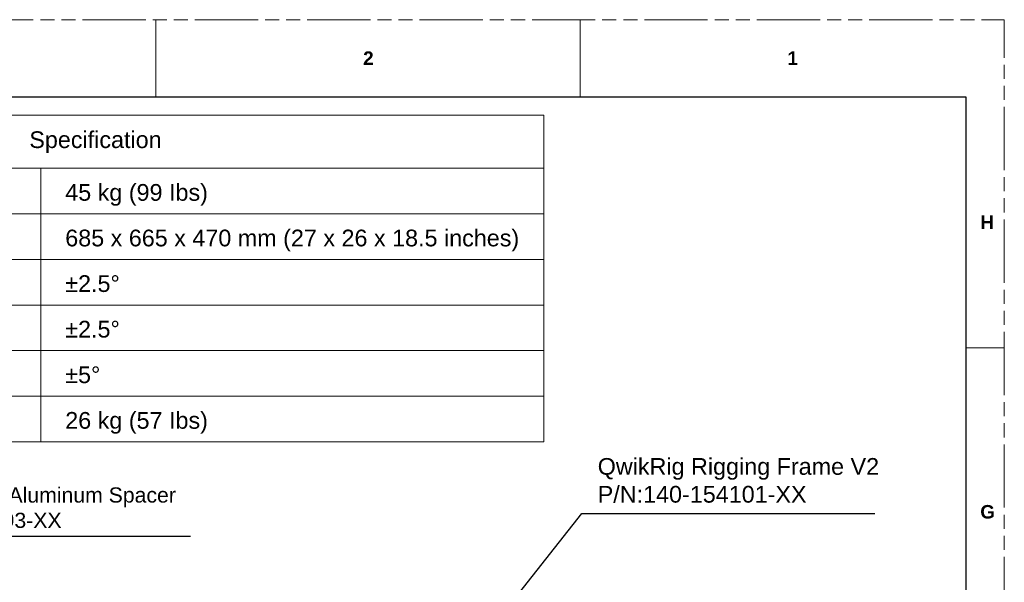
# Model space of a CAD drawing. Header units: millimetres. Extents: x 3925 to 5043, y -86 to 778.
# Tile 158 of 158: x 4718 to 5043, y 592 to 778. Entities that reach past the tile are written whole.
import ezdxf

# ---------------------------------------------------------------- set-up
doc = ezdxf.new("R2010")
doc.units = ezdxf.units.MM
doc.header["$LTSCALE"] = 46.255
doc.linetypes.add('PHANTOM', pattern=[0.8, 0.45, -0.05, 0.1, -0.05, 0.1, -0.05])
doc.layers.get('0').update_dxf_attribs({"linetype": 'CONTINUOUS'})
doc.layers.add('dim', color=2, linetype='CONTINUOUS', lineweight=0)
doc.styles.add('SLDTEXTSTYLE0', font='arialbd.ttf', dxfattribs={"height": 5.5})
doc.styles.add('SLDTEXTSTYLE2', font='arial.ttf')
doc.styles.get("Standard").update_dxf_attribs({"font": 'txt', "width": 0.7})
doc.dimstyles.new('SLDDIMSTYLE1', dxfattribs={"dimtxt": 5.650301, "dimasz": 4.572, "dimexe": 0, "dimexo": 0.0625, "dimgap": 1.412575, "dimtad": 0, "dimtih": 1, "dimtoh": 1, "dimlfac": 3.5, "dimrnd": 1e-09, "dimzin": 4, "dimdsep": 46, "dimtxsty": 'SLDTEXTSTYLE0', "dimsah": 1, "dimcen": 0.09, "dimadec": 0, "dimazin": 1, "dimtol": 1, "dimtp": 0.8, "dimtm": 0.8, "dimtfac": 1, "dimtdec": 1, "dimtofl": 0, "dimtmove": 0, "dimatfit": 3, "dimfxl": 1, "dimfrac": 2, "dimtolj": 1, "dimarcsym": 0})
doc.dimstyles.get("Standard").update_dxf_attribs({"dimtxt": 2.5, "dimasz": 2, "dimexe": 1, "dimexo": 0.2, "dimtad": 1, "dimzin": 0, "dimdsep": 46, "dimtxsty": 'STANDARD', "dimcen": 0.09, "dimazin": 0, "dimtol": 1, "dimtp": 0.01, "dimtm": 0.01, "dimtfac": 1, "dimtofl": 0, "dimtmove": 0, "dimatfit": 3, "dimfxl": 1, "dimtolj": 1, "dimtzin": 0, "dimarcsym": 0})

msp = doc.modelspace()

# ---------------------------------------------------------------- linework, layer by layer
at = {"color": 7, "linetype": 'PHANTOM', "lineweight": 0}
for p in [(3924.9114, 777.5606), (5042.5114, -86.0394)]:
    msp.add_line(p, (5042.5114, 777.5606), dxfattribs=at)
at = {"color": 7, "linetype": 'Continuous', "lineweight": 0}
for p, q in [((4763.1114, 777.5606), (4763.1114, 752.1606)), ((4902.8114, 777.5606), (4902.8114, 752.1606)), ((5029.8114, 752.1606), (5029.8114, 707.7106)), ((5029.8114, 669.6106), (5042.5114, 669.6106))]:
    msp.add_line(p, q, dxfattribs=at)
at = {"color": 7, "linetype": 'Continuous', "lineweight": 30}
for p, q in [((3937.6114, 752.1606), (5029.8114, 752.1606)), ((5029.8114, 752.1606), (5029.8114, -60.6394))]:
    msp.add_line(p, q, dxfattribs=at)
at = {"layer": 'dim', "color": 7, "linetype": 'Continuous', "lineweight": 0}
for p, q in [((4631.8979, 746.2015), (4890.9415, 746.2015)), ((4890.9415, 746.2015), (4890.9415, 638.7015)), ((4631.8979, 728.7015), (4890.9415, 728.7015)), ((4725.2347, 728.7015), (4725.2347, 638.7015))]:
    msp.add_line(p, q, dxfattribs=at)
at = {"layer": 'dim', "color": 0, "linetype": 'Continuous', "lineweight": 0}
for p, q in [((4631.8979, 713.7015), (4890.9415, 713.7015)), ((4631.8979, 698.7015), (4890.9415, 698.7015)), ((4631.8979, 683.7015), (4890.9415, 683.7015)), ((4631.8979, 668.7015), (4890.9415, 668.7015)), ((4631.8979, 653.7015), (4890.9415, 653.7015)), ((4631.8979, 638.7015), (4890.9415, 638.7015))]:
    msp.add_line(p, q, dxfattribs=at)

# ---------------------------------------------------------------- texts
at = {"color": 7, "linetype": 'Continuous', "lineweight": 0, "char_height": 4.445, "attachment_point": 1, "style": 'SLDTEXTSTYLE0'}
for s, insert in [('2', (4831.4057, 767.1333)), ('1', (4971.1057, 767.1333)), ('H', (5034.6057, 713.1583)), ('G', (5034.6057, 617.9083))]:
    msp.add_mtext(s, dxfattribs=dict(at, insert=insert))
at = {"color": 0, "linetype": 'Continuous', "lineweight": 0, "char_height": 5.5, "attachment_point": 1, "style": 'SLDTEXTSTYLE2'}
for s, insert in [('Specification', (4721.498, 740.8407)), ('45 kg (99 Ibs)', (4733.3243, 723.4961)), ('685 x 665 x 470 mm (27 x 26 x 18.5 inches)', (4733.3243, 708.4961)), ('±2.5°', (4733.3243, 693.4961)), ('±2.5°', (4733.3243, 678.4961)), ('±5°', (4733.3243, 663.4961)), ('26 kg (57 Ibs)', (4733.3243, 648.4961))]:
    msp.add_mtext(s, dxfattribs=dict(at, insert=insert))
at = {"color": 2, "linetype": 'Continuous', "lineweight": 0, "attachment_point": 1, "style": 'SLDTEXTSTYLE2'}
for s, insert, char_height in [('QwikRig Rigging Frame V2\\PP/N:140-154101-XX', (4908.6397, 633.3494), 5.5), ('20x7xH15 mm Aluminum Spacer\\PP/N: 012-104293-XX', (4667.6675, 623.7014), 5)]:
    msp.add_mtext(s, dxfattribs=dict(at, insert=insert, char_height=char_height))

# ---------------------------------------------------------------- leaders
at = {"color": 2, "linetype": 'Continuous', "lineweight": 0, "annotation_type": 0, "has_hookline": 1, "hookline_direction": 1}
for points, dimstyle in [([(4870.9778, 574.0759), (4903.4474, 615.104), (4999.8498, 615.104)], 'STANDARD'), ([(4655.1863, 596.7387), (4664.6041, 607.6529), (4774.5409, 607.6483)], 'SLDDIMSTYLE1')]:
    msp.add_leader(points, dimstyle=dimstyle, override={"dimasz": 4, "dimtad": 0}, dxfattribs=at)

doc.saveas('drawing.dxf')
